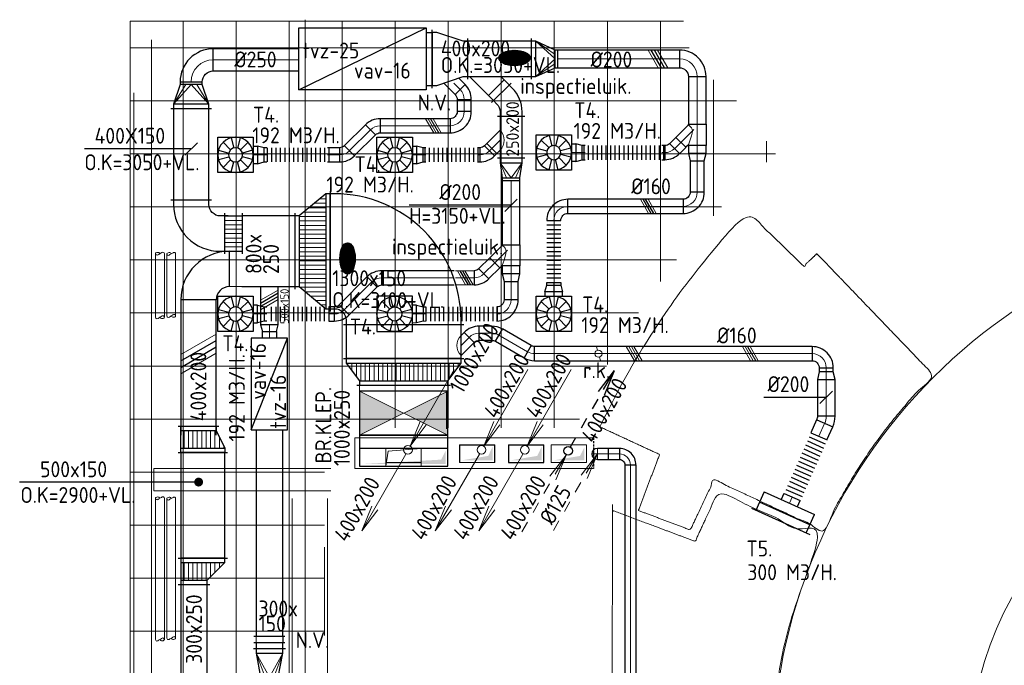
# Model space of a CAD drawing. Header units: millimetres. Extents: x -72915 to 21022, y 6278 to 52916.
# Tile 15 of 60: x -60160 to -49019, y 33573 to 40877. Entities that reach past the tile are written whole.
import ezdxf
from ezdxf.enums import TextEntityAlignment as Align

# ---------------------------------------------------------------- set-up
doc = ezdxf.new("R2010")
doc.units = ezdxf.units.MM
doc.header["$LTSCALE"] = 50
doc.linetypes.add('DASHED', pattern=[0.75, 0.5, -0.25])
for name, color, linetype in [('4plfd', 254, 'Continuous'), ('SPARINGEN-W', 7, 'Continuous'), ('WL570---_RETOUR', 100, 'Continuous'), ('WL570---_TOEVOER', 200, 'Continuous'), ('WM570---', 2, 'Continuous'), ('WM570---_TOEVOER', 2, 'Continuous')]:
    doc.layers.add(name, color=color, linetype=linetype)
for name, color, linetype, lineweight in [('WL570---_BESTAAND-HARTLIJN', 161, 'Continuous', 0), ('WL570---_BESTAAND-MAATVOERING', 161, 'Continuous', 0), ('WL570---_BESTAAND-RETOUR', 140, 'Continuous', 0), ('WL570---_BESTAAND-TOEVOER', 180, 'Continuous', 0)]:
    doc.layers.add(name, color=color, linetype=linetype, lineweight=lineweight)
doc.styles.add('ISO', font='ISO', dxfattribs={"height": 162})
doc.styles.add('LZ-MAATVOEREN', font='simplex')
doc.styles.add('MAATVOERING', font='ISO')
pattern_1 = [(0, (0, -650), (0, 50), [])]
pattern_2 = [(0, (0, -250), (0, 50), [])]

# ---------------------------------------------------------------- blocks, each defined once
blk = doc.blocks.new('008')
at = {"layer": 'WL570---_BESTAAND-MAATVOERING'}
for p in [(-5.25, -9.09), (-2.08, -2.82), (-1.4, -3.22)]:
    blk.add_line(p, (-0.25, -0.43), dxfattribs=at)
blk.add_circle((0, 0), 0.5, dxfattribs=at)
blk = doc.blocks.new('010')
at = {"layer": 'WM570---'}
for p, q in [((3.42, 6.7), (5.25, 9.09)), ((4, 6.93), (5.25, 9.09)), ((4.1, 6.31), (5.25, 9.09)), ((2.75, 4.76), (3.38, 5.85)), ((1.5, 2.6), (2.13, 3.68)), ((0.25, 0.43), (0.88, 1.52))]:
    blk.add_line(p, q, dxfattribs=at)
blk.add_circle((0, 0), 0.5, dxfattribs=at)
blk = doc.blocks.new('KARH')
for p, q in [((1, 0.5), (0, 0.5)), ((0, -0.5), (1, -0.5))]:
    blk.add_line(p, q)
at = {"invisible_edges": 15}
blk.add_3dface([(0, 0.5), (0, -0.5), (1, -0.5), (1, 0.5)], dxfattribs=at)
blk = doc.blocks.new('VBK100025000050000')
blk.add_lwpolyline([(0, -500), (500, -500), (500, 500), (0, 500)], close=True)
at = {"layer": 'WL570---_BESTAAND-RETOUR'}
for p, q in [((0, -500), (500, 500)), ((0, 500), (500, -500))]:
    blk.add_line(p, q, dxfattribs=at)
for points in [[(0, 500), (500, 500), (250, 0)], [(0, -500), (500, -500), (250, 0)]]:
    blk.add_solid(points, dxfattribs=at)
blk = doc.blocks.new('VBO10002000005090-1')
blk.add_line((-500, 150), (500, 150))
blk.add_lwpolyline([(-500, 0), (500, 0), (500, 350), (-500, 350)], close=True)
at = {"layer": 'WL570---_BESTAAND-TOEVOER'}
for points in [[(-475, 175), (-425, 275), (-475, 325)], [(-425, 275), (475, 325), (-475, 325)]]:
    blk.add_solid(points, dxfattribs=at)
blk = doc.blocks.new('KARO')
for p, q in [((1, 0.5), (0, 0.5)), ((0, -0.5), (1, -0.5))]:
    blk.add_line(p, q)
at = {"invisible_edges": 15}
blk.add_3dface([(0, 0.5), (0, -0.5), (1, -0.5), (1, 0.5)], dxfattribs=at)
at = {"layer": 'WL570---_BESTAAND-HARTLIJN'}
blk.add_line((0, 0), (1, 0), dxfattribs=at)
blk = doc.blocks.new('OSV2001600740G')
blk.add_lwpolyline([(0, -100), (75, -80), (75, 80), (0, 100)], close=True)
at = {"layer": 'WL570---_BESTAAND-HARTLIJN'}
blk.add_line((0, 0), (75, 0), dxfattribs=at)
blk = doc.blocks.new('ORN_T_WE400-400')
for p, q in [((-0.354, 0.354), (-0.141, 0.141)), ((-0.129, 0.483), (-0.052, 0.193)), ((0.129, 0.483), (0.052, 0.193)), ((0.354, 0.354), (0.141, 0.141)), ((-0.483, 0.129), (-0.193, 0.052)), ((0.483, 0.129), (0.193, 0.052)), ((-0.483, -0.129), (-0.193, -0.052)), ((-0.354, -0.354), (-0.141, -0.141)), ((-0.129, -0.483), (-0.052, -0.193)), ((0.129, -0.483), (0.052, -0.193)), ((0.354, -0.354), (0.141, -0.141)), ((0.483, -0.129), (0.193, -0.052))]:
    blk.add_line(p, q)
blk.add_lwpolyline([(-0.5, -0.5), (0.5, -0.5), (0.5, 0.5), (-0.5, 0.5)], close=True)
for radius in [0.5, 0.2]:
    blk.add_circle((0, 0), radius)
at = {"style": 'LZ-MAATVOEREN', "flags": 9}
for tag, p in [('ROS_TYPE', (0.633, 0.683)), ('ROS_M3H', (0.633, 0.483)), ('ROS_ZIJDE', (0.633, 0.283)), ('ROS_STAT', (0.633, 0.083))]:
    blk.add_attdef(tag, p, '', height=0.125, dxfattribs=at)
blk = doc.blocks.new('FLLINE160')
blk.add_line((0, -80), (0, 80))
blk = doc.blocks.new('OEX1600078300')
at = {"rotation": 180}
for p in [(50, 0), (100, 0), (150, 0), (200, 0), (250, 0), (300, 0), (350, 0), (400, 0), (450, 0), (500, 0), (550, 0), (600, 0), (650, 0), (700, 0), (750, 0)]:
    blk.add_blockref('FLLINE160', p, dxfattribs=at)
blk = doc.blocks.new('MVLINE')
blk.add_line((35.4, -35.4), (-35.4, 35.4))
blk = doc.blocks.new('ORN_T_K625-125-100')
for points in [[(-362, 100), (362, 100)], [(-312, 100), (-312, 0), (312, 0), (312, 100)]]:
    blk.add_lwpolyline(points)
at = {"style": 'LZ-MAATVOEREN', "flags": 9}
for tag, p in [('ROS_TYPE', (426, 218)), ('ROS_M3H', (426, 198)), ('ROS_ZIJDE', (426, 178)), ('ROS_STAT', (426, 158))]:
    blk.add_attdef(tag, p, '', height=12.5, dxfattribs=at)
blk = doc.blocks.new('VPB40020040025000901-1')
for p, q in [((350, -200), (350, 200)), ((350, 200), (350, 200)), ((200, -350), (-200, -350)), ((-200, -350), (-200, -350))]:
    blk.add_line(p, q)
for radius in [550, 150]:
    blk.add_arc((350, -350), radius, 90, 180)
blk = doc.blocks.new('OBO25000090H')
blk.add_lwpolyline([(125, -250, 0.414214), (-250, 125), (-250, -125, -0.414214), (-125, -250)], format="xyb", close=True)
at = {"invisible_edges": 15}
for points in [[(-228, -127), (-185, 119), (-250, 125), (-250, -125)], [(-207, -133), (-122, 102), (-185, 119), (-228, -127)], [(-188, -142), (-62, 75), (-122, 102), (-207, -133)], [(-170, -154), (-9, 37), (-62, 75), (-188, -142)], [(-154, -170), (37, -9), (-9, 37), (-170, -154)], [(-142, -188), (75, -62), (37, -9), (-154, -170)], [(-133, -207), (102, -122), (75, -62), (-142, -188)], [(-127, -228), (119, -185), (102, -122), (-133, -207)], [(-125, -250), (125, -250), (119, -185), (-127, -228)]]:
    blk.add_3dface(points, dxfattribs=at)
at = {"layer": 'WL570---_BESTAAND-HARTLIJN'}
blk.add_arc((-250, -250), 250, 0, 90, dxfattribs=at)
blk = doc.blocks.new('VTR1300150100025015-0')
at = {"layer": 'WL570---_BESTAAND-TOEVOER'}
h = blk.add_hatch(dxfattribs=at)
h.set_pattern_fill('_U', color=256, scale=50, style=0, pattern_type=0)
h.set_pattern_definition(pattern_1)
h.paths.add_polyline_path([(50, -650), (250, -500), (250, 500), (50, 650)])
for p, q in [((0, -680), (0, 680)), ((50, -650), (50, 650)), ((250, -500), (250, 500)), ((300, -530), (300, 530))]:
    blk.add_line(p, q)
blk.add_lwpolyline([(0, -650), (50, -650), (250, -500), (300, -500), (300, 500), (250, 500), (50, 650), (0, 650)], close=True)
blk = doc.blocks.new('VBO1300150130015050-0')
for p, q in [((-830, 680), (-830, -680)), ((-680, -830), (680, -830))]:
    blk.add_line(p, q)
blk.add_lwpolyline([(-650, -830), (650, -830), (650, -780, 0.414214), (-780, 650), (-830, 650), (-830, -650), (-780, -650, -0.414214), (-650, -780)], format="xyb", close=True)
blk = doc.blocks.new('VTR1300150800250250-0')
at = {"layer": 'WL570---_BESTAAND-TOEVOER'}
h = blk.add_hatch(dxfattribs=at)
h.set_pattern_fill('_U', color=256, scale=50, style=0, pattern_type=0)
h.set_pattern_definition(pattern_1)
h.paths.add_polyline_path([(50, -650), (350, -400), (350, 400), (50, 650)])
for p, q in [((0, -680), (0, 680)), ((50, -650), (50, 650)), ((350, -400), (350, 400)), ((400, -430), (400, 430))]:
    blk.add_line(p, q)
blk.add_lwpolyline([(0, -650), (50, -650), (350, -400), (400, -400), (400, 400), (350, 400), (50, 650), (0, 650)], close=True)
blk = doc.blocks.new('OBO16000045H')
blk.add_lwpolyline([(80, -66, 0.198912), (10, 103), (-103, -10, -0.198912), (-80, -66)], format="xyb", close=True)
at = {"invisible_edges": 15}
for points in [[(-99, -15), (24, 88), (10, 103), (-103, -10)], [(-94, -20), (37, 71), (24, 88), (-99, -15)], [(-91, -26), (48, 54), (37, 71), (-94, -20)], [(-87, -32), (58, 35), (48, 54), (-91, -26)], [(-85, -39), (66, 16), (58, 35), (-87, -32)], [(-83, -46), (72, -4), (66, 16), (-85, -39)], [(-81, -52), (76, -25), (72, -4), (-83, -46)], [(-80, -59), (79, -45), (76, -25), (-81, -52)], [(-80, -66), (80, -66), (79, -45), (-80, -59)]]:
    blk.add_3dface(points, dxfattribs=at)
at = {"layer": 'WL570---_BESTAAND-HARTLIJN'}
blk.add_arc((-160, -66), 160, 0, 45, dxfattribs=at)
blk = doc.blocks.new('OBO16000090H')
blk.add_lwpolyline([(80, -160, 0.414214), (-160, 80), (-160, -80, -0.414214), (-80, -160)], format="xyb", close=True)
at = {"invisible_edges": 15}
for points in [[(-146, -81), (-118, 76), (-160, 80), (-160, -80)], [(-133, -85), (-78, 66), (-118, 76), (-146, -81)], [(-120, -91), (-40, 48), (-78, 66), (-133, -85)], [(-109, -99), (-6, 24), (-40, 48), (-120, -91)], [(-99, -109), (24, -6), (-6, 24), (-109, -99)], [(-91, -120), (48, -40), (24, -6), (-99, -109)], [(-85, -133), (66, -78), (48, -40), (-91, -120)], [(-81, -146), (76, -118), (66, -78), (-85, -133)], [(-80, -160), (80, -160), (76, -118), (-81, -146)]]:
    blk.add_3dface(points, dxfattribs=at)
at = {"layer": 'WL570---_BESTAAND-HARTLIJN'}
blk.add_arc((-160, -160), 160, 0, 90, dxfattribs=at)
blk = doc.blocks.new('FLLINE200')
blk.add_line((0, -100), (0, 100))
blk = doc.blocks.new('OEX2000083300')
at = {"rotation": 247.2288615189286}
for p in [(271, 645), (290, 692), (310, 738), (232, 553), (252, 599), (174, 415), (194, 461), (213, 507), (135, 323), (155, 369), (77, 184), (97, 231), (116, 277), (39, 92), (58, 138), (19, 46)]:
    blk.add_blockref('FLLINE200', p, dxfattribs=at)
blk = doc.blocks.new('OSV2001600850K')
blk.add_lwpolyline([(-85, -100), (0, -80), (0, 80), (-85, 100)], close=True)
at = {"layer": 'WL570---_BESTAAND-HARTLIJN'}
blk.add_line((-85, 0), (0, 0), dxfattribs=at)
blk = doc.blocks.new('OBO20000024H')
blk.add_lwpolyline([(100, -42, 0.105104), (74, 80), (-109, -2, -0.105104), (-100, -42)], format="xyb", close=True)
at = {"invisible_edges": 15}
for points in [[(-107, -6), (79, 67), (74, 80), (-109, -2)], [(-105, -10), (84, 54), (79, 67), (-107, -6)], [(-104, -15), (88, 40), (84, 54), (-105, -10)], [(-103, -19), (92, 27), (88, 40), (-104, -15)], [(-102, -24), (95, 13), (92, 27), (-103, -19)], [(-101, -28), (97, -1), (95, 13), (-102, -24)], [(-100, -33), (99, -14), (97, -1), (-101, -28)], [(-100, -38), (100, -28), (99, -14), (-100, -33)], [(-100, -42), (100, -42), (100, -28), (-100, -38)]]:
    blk.add_3dface(points, dxfattribs=at)
at = {"layer": 'WL570---_BESTAAND-HARTLIJN'}
blk.add_arc((-200, -42), 200, 0, 24, dxfattribs=at)
blk = doc.blocks.new('OZA2500160045L')
blk.add_lwpolyline([(-113, 0), (-148, 35), (-35, 148), (113, 0)])
at = {"layer": 'WL570---_BESTAAND-HARTLIJN'}
blk.add_line((0, 0), (-92, 92), dxfattribs=at)
at = {"layer": 'WL570---_BESTAAND-TOEVOER'}
blk.add_arc((0, 113), 160, 225, 315, dxfattribs=at)
blk = doc.blocks.new('OBO16000030H')
blk.add_lwpolyline([(80, -43, 0.131652), (48, 77), (-91, -3, -0.131652), (-80, -43)], format="xyb", close=True)
at = {"invisible_edges": 15}
for points in [[(-89, -7), (54, 65), (48, 77), (-91, -3)], [(-87, -11), (60, 52), (54, 65), (-89, -7)], [(-85, -16), (66, 39), (60, 52), (-87, -11)], [(-83, -20), (70, 26), (66, 39), (-85, -16)], [(-82, -24), (74, 12), (70, 26), (-83, -20)], [(-81, -29), (76, -1), (74, 12), (-82, -24)], [(-81, -34), (78, -15), (76, -1), (-81, -29)], [(-80, -38), (80, -29), (78, -15), (-81, -34)], [(-80, -43), (80, -43), (80, -29), (-80, -38)]]:
    blk.add_3dface(points, dxfattribs=at)
at = {"layer": 'WL570---_BESTAAND-HARTLIJN'}
blk.add_arc((-160, -43), 160, 0, 30, dxfattribs=at)
blk = doc.blocks.new('ORK16000000')
at = {"layer": 'WL570---_BESTAAND-TOEVOER'}
for p, q in [((39, 10), (77, 21)), ((-39, -10), (-77, -21))]:
    blk.add_line(p, q, dxfattribs=at)
blk.add_circle((0, 0), 40, dxfattribs=at)
blk = doc.blocks.new('OEX1600098200')
for p in [(-950, 0), (-900, 0), (-850, 0), (-800, 0), (-750, 0), (-700, 0), (-650, 0), (-600, 0), (-550, 0), (-500, 0), (-450, 0), (-400, 0), (-350, 0), (-300, 0), (-250, 0), (-200, 0), (-150, 0), (-100, 0), (-50, 0)]:
    blk.add_blockref('FLLINE160', p)
blk = doc.blocks.new('VRO4002000020030000-0')
for p, q in [((0, 230), (0, -230)), ((50, -200), (50, 200)), ((270, -100), (270, 100))]:
    blk.add_line(p, q)
blk.add_lwpolyline([(0, 200), (0, -200), (50, -200), (270, -100), (300, -100), (300, 100), (270, 100), (50, 200)], close=True)
at = {"layer": 'WL570---_BESTAAND-TOEVOER'}
for p, q in [((50, 200), (270, 50)), ((50, -200), (270, -50))]:
    blk.add_line(p, q, dxfattribs=at)
blk.add_lwpolyline([(50, -200), (270, 0), (50, 200)], dxfattribs=at)
blk = doc.blocks.new('OTS200200160045LL')
blk.add_lwpolyline([(240, -100), (0, -100), (0, 100), (7, 100), (-21, 128), (92, 241), (233, 100), (240, 100)], close=True)
at = {"layer": 'WL570---_BESTAAND-HARTLIJN'}
for p, q in [((35, 185), (180, 40)), ((240, 0), (0, 0))]:
    blk.add_line(p, q, dxfattribs=at)
at = {"layer": 'WL570---_BESTAAND-TOEVOER'}
blk.add_lwpolyline([(233, 100), (215, 80), (200, 66), (184, 58), (165, 55), (141, 58), (108, 66), (64, 80), (7, 100)], dxfattribs=at)
blk = doc.blocks.new('OBO20000090H')
blk.add_lwpolyline([(100, -200, 0.414214), (-200, 100), (-200, -100, -0.414214), (-100, -200)], format="xyb", close=True)
at = {"invisible_edges": 15}
for points in [[(-183, -102), (-148, 95), (-200, 100), (-200, -100)], [(-166, -106), (-97, 82), (-148, 95), (-183, -102)], [(-150, -113), (-50, 60), (-97, 82), (-166, -106)], [(-136, -123), (-7, 30), (-50, 60), (-150, -113)], [(-123, -136), (30, -7), (-7, 30), (-136, -123)], [(-113, -150), (60, -50), (30, -7), (-123, -136)], [(-106, -166), (82, -97), (60, -50), (-113, -150)], [(-102, -183), (95, -148), (82, -97), (-106, -166)], [(-100, -200), (100, -200), (95, -148), (-102, -183)]]:
    blk.add_3dface(points, dxfattribs=at)
at = {"layer": 'WL570---_BESTAAND-HARTLIJN'}
blk.add_arc((-200, -200), 200, 0, 90, dxfattribs=at)
blk = doc.blocks.new('OSV2001600850G')
blk.add_lwpolyline([(0, -100), (85, -80), (85, 80), (0, 100)], close=True)
at = {"layer": 'WL570---_BESTAAND-HARTLIJN'}
blk.add_line((0, 0), (85, 0), dxfattribs=at)
blk = doc.blocks.new('OEX1600029300')
at = {"rotation": 180}
for p in [(50, 0), (100, 0), (150, 0), (200, 0), (250, 0)]:
    blk.add_blockref('FLLINE160', p, dxfattribs=at)
blk = doc.blocks.new('OEX1600063300')
at = {"rotation": 180}
for p in [(50, 0), (100, 0), (150, 0), (200, 0), (250, 0), (300, 0), (350, 0), (400, 0), (450, 0), (500, 0), (550, 0), (600, 0)]:
    blk.add_blockref('FLLINE160', p, dxfattribs=at)
blk = doc.blocks.new('OEX1600065800')
at = {"rotation": 180}
for p in [(50, 0), (100, 0), (150, 0), (200, 0), (250, 0), (300, 0), (350, 0), (400, 0), (450, 0), (500, 0), (550, 0), (600, 0), (650, 0)]:
    blk.add_blockref('FLLINE160', p, dxfattribs=at)
blk = doc.blocks.new('VRO2502000020025000-0')
for p, q in [((0, 155), (0, -155)), ((50, -125), (50, 125)), ((220, -100), (220, 100))]:
    blk.add_line(p, q)
blk.add_lwpolyline([(0, 125), (0, -125), (50, -125), (220, -100), (250, -100), (250, 100), (220, 100), (50, 125)], close=True)
at = {"layer": 'WL570---_BESTAAND-TOEVOER'}
for p, q in [((50, 125), (220, 50)), ((50, -125), (220, -50))]:
    blk.add_line(p, q, dxfattribs=at)
blk.add_lwpolyline([(50, -125), (220, 0), (50, 125)], dxfattribs=at)
blk = doc.blocks.new('VBO2502002502005050-1')
for p, q in [((0, 220), (-220, 0)), ((-155, -156), (155, -156))]:
    blk.add_line(p, q)
blk.add_lwpolyline([(-125, -156), (125, -156), (125, -106, 0.198912), (14, 163), (-22, 198), (-198, 22), (-163, -14, -0.198912), (-125, -106)], format="xyb", close=True)
blk = doc.blocks.new('VTR5001504002000300-0')
at = {"layer": 'WL570---_BESTAAND-TOEVOER'}
h = blk.add_hatch(dxfattribs=at)
h.set_pattern_fill('_U', color=256, scale=50, style=0, pattern_type=0)
h.set_pattern_definition(pattern_2)
h.paths.add_polyline_path([(50, -250), (250, -250), (250, 150), (50, 250)])
for p, q in [((0, -280), (0, 280)), ((50, -250), (50, 250)), ((250, -250), (250, 150)), ((300, -280), (300, 180))]:
    blk.add_line(p, q)
blk.add_lwpolyline([(0, -250), (50, -250), (250, -250), (300, -250), (300, 150), (250, 150), (50, 250), (0, 250)], close=True)
blk = doc.blocks.new('OEX1600070000')
at = {"rotation": 180}
for p in [(50, 0), (100, 0), (150, 0), (200, 0), (250, 0), (300, 0), (350, 0), (400, 0), (450, 0), (500, 0), (550, 0), (600, 0), (650, 0), (700, 0)]:
    blk.add_blockref('FLLINE160', p, dxfattribs=at)
blk = doc.blocks.new('VTR6002004002001004-0')
for p, q in [((0, -330), (0, 330)), ((400, -230), (400, 230))]:
    blk.add_line(p, q)
blk.add_lwpolyline([(0, -300), (50, -300), (350, -200), (400, -200), (400, 200), (350, 200), (50, 300), (0, 300)], close=True)
blk = doc.blocks.new('VRO3001500020035000-0')
for p, q in [((0, 180), (0, -180)), ((50, -150), (50, 150)), ((320, -100), (320, 100))]:
    blk.add_line(p, q)
blk.add_lwpolyline([(0, 150), (0, -150), (50, -150), (320, -100), (350, -100), (350, 100), (320, 100), (50, 150)], close=True)
at = {"layer": 'WL570---_BESTAAND-TOEVOER'}
for p, q in [((50, 150), (320, 50)), ((50, -150), (320, -50))]:
    blk.add_line(p, q, dxfattribs=at)
blk.add_lwpolyline([(50, -150), (320, 0), (50, 150)], dxfattribs=at)
blk = doc.blocks.new('UISO')
at = {"color": 0}
for p, q in [((0, 0.18), (1, 0.757)), ((0, 0), (1, 0.577))]:
    blk.add_line(p, q, dxfattribs=at)
at = {"layer": 'WL570---_BESTAAND-TOEVOER', "color": 0}
for p, q in [((0, 0.36), (1, 0.937)), ((0, -0.18), (1, 0.397))]:
    blk.add_line(p, q, dxfattribs=at)
blk = doc.blocks.new('VBO4001504001505050-0')
for p, q in [((-380, 230), (-380, -230)), ((-230, -380), (230, -380))]:
    blk.add_line(p, q)
blk.add_lwpolyline([(-200, -380), (200, -380), (200, -330, 0.414214), (-330, 200), (-380, 200), (-380, -200), (-330, -200, -0.414214), (-200, -330)], format="xyb", close=True)
blk = doc.blocks.new('VV340025040015002000GO')
for p, q in [((0, -230), (0, 230)), ((200, -230), (200, 230)), ((0, 200), (200, 200)), ((0, -200), (200, -200))]:
    blk.add_line(p, q)
at = {"layer": 'WL570---_BESTAAND-TOEVOER'}
for p, q in [((0, -200), (0, 200)), ((0, 150), (200, 150)), ((200, -200), (200, 200)), ((0, 100), (200, 100)), ((0, 50), (200, 50)), ((0, 0), (200, 0)), ((0, -50), (200, -50)), ((0, -100), (200, -100)), ((0, -150), (200, -150))]:
    blk.add_line(p, q, dxfattribs=at)
blk = doc.blocks.new('VRO4001500025030000-0')
for p, q in [((0, 230), (0, -230)), ((50, -200), (50, 200)), ((270, -125), (270, 125))]:
    blk.add_line(p, q)
blk.add_lwpolyline([(0, 200), (0, -200), (50, -200), (270, -125), (300, -125), (300, 125), (270, 125), (50, 200)], close=True)
at = {"layer": 'WL570---_BESTAAND-TOEVOER'}
for p, q in [((50, 200), (270, 62.5)), ((50, -200), (270, -62.5))]:
    blk.add_line(p, q, dxfattribs=at)
blk.add_lwpolyline([(50, -200), (270, 0), (50, 200)], dxfattribs=at)
blk = doc.blocks.new('VTR5001503002500300-0')
at = {"layer": 'WL570---_BESTAAND-TOEVOER'}
h = blk.add_hatch(dxfattribs=at)
h.set_pattern_fill('_U', color=256, scale=50, style=0, pattern_type=0)
h.set_pattern_definition(pattern_2)
h.paths.add_polyline_path([(50, -250), (250, -250), (250, 50), (50, 250)])
for p, q in [((0, -280), (0, 280)), ((50, -250), (50, 250)), ((250, -250), (250, 50)), ((300, -280), (300, 80))]:
    blk.add_line(p, q)
blk.add_lwpolyline([(0, -250), (50, -250), (250, -250), (300, -250), (300, 50), (250, 50), (50, 250), (0, 250)], close=True)
blk = doc.blocks.new('OBO12500090ZH')
blk.add_lwpolyline([(-62.5, -125), (62.5, -125), (62.5, 0, 1), (-62.5, 0)], format="xyb", close=True)
at = {"layer": 'WL570---_BESTAAND-HARTLIJN'}
for points in [[(-62.5, 0), (62.5, 0)], [(0, -125), (0, 62.5)]]:
    blk.add_lwpolyline(points, dxfattribs=at)
blk = doc.blocks.new('OBO12500090H')
blk.add_lwpolyline([(62, -125, 0.414214), (-125, 62), (-125, -63, -0.414214), (-63, -125)], format="xyb", close=True)
at = {"invisible_edges": 15}
for points in [[(-114, -63), (-92, 60), (-125, 62), (-125, -63)], [(-104, -66), (-61, 51), (-92, 60), (-114, -63)], [(-94, -71), (-31, 37), (-61, 51), (-104, -66)], [(-85, -77), (-4, 19), (-31, 37), (-94, -71)], [(-77, -85), (19, -4), (-4, 19), (-85, -77)], [(-71, -94), (37, -31), (19, -4), (-77, -85)], [(-66, -104), (51, -61), (37, -31), (-71, -94)], [(-63, -114), (60, -92), (51, -61), (-66, -104)], [(-63, -125), (62, -125), (60, -92), (-63, -114)]]:
    blk.add_3dface(points, dxfattribs=at)
at = {"layer": 'WL570---_BESTAAND-HARTLIJN'}
blk.add_arc((-125, -125), 125, 0, 90, dxfattribs=at)
blk = doc.blocks.new('Groep-79')
at = {"color": 8, "linetype": 'Continuous', "lineweight": 13}
blk.add_line((-59169, 39428), (-59169, 22628), dxfattribs=at)
blk = doc.blocks.new('Groep-81')
at = {"color": 8, "linetype": 'Continuous', "lineweight": 13}
for p, q in [((-54889.66, 39410), (-61150.8, 39410)), ((-61150.8, 39410), (-61150.8, 22610)), ((-60550.8, 39410), (-60550.8, 22610)), ((-59950.8, 39410), (-59950.8, 22610)), ((-59350.8, 39410), (-59350.8, 22610)), ((-58750.8, 39410), (-58750.8, 34810)), ((-58150.8, 39410), (-58150.8, 34810)), ((-58150.8, 39410), (-58150.8, 34810)), ((-57550.8, 39410), (-57550.8, 34810)), ((-56950.8, 39410), (-56950.8, 34810)), ((-56350.8, 39410), (-56350.8, 34810)), ((-55750.8, 39410), (-55750.8, 35528.34)), ((-55150.8, 39410), (-55150.8, 36466.7)), ((-61150.8, 39110), (-54823.26, 39110)), ((-54550.8, 38748.14), (-54550.8, 37208.02)), ((-61150.8, 38510), (-54288.64, 38510)), ((-53950.8, 38055.32), (-53950.8, 37817.02)), ((-61150.8, 37910), (-53848.82, 37910)), ((-54457.82, 37310), (-61150.8, 37310)), ((-61150.8, 36710), (-54967.6, 36710)), ((-61150.8, 36110), (-55397.78, 36110)), ((-61150.8, 35510), (-55761.02, 35510)), ((-61150.8, 34910), (-56066, 34910)), ((-61150.8, 34310), (-58950.6, 34310)), ((-61150.8, 33710), (-58950.6, 33710)), ((-58950.6, 32460), (-58950.6, 33460)), ((-61150.8, 33110), (-58950.6, 33110)), ((-61150.8, 32510), (-58950.6, 32510)), ((-61150.8, 31910), (-58950.6, 31910)), ((-61150.8, 31310), (-58950.6, 31310)), ((-58950.6, 31325), (-58950.6, 30325)), ((-61150.8, 30710), (-58950.6, 30710)), ((-61150.8, 30110), (-58950.6, 30110)), ((-61150.8, 29510), (-58950.6, 29510)), ((-58950.6, 28190), (-58950.6, 29190)), ((-61150.8, 28910), (-58950.6, 28910)), ((-61150.8, 28310), (-58950.6, 28310)), ((-61150.8, 27710), (-58950.6, 27710)), ((-58750.8, 27210), (-58750.8, 22610)), ((-58150.8, 22610), (-58150.8, 27210)), ((-57550.8, 22610), (-57550.8, 27210)), ((-56950.8, 22610), (-56950.8, 27210)), ((-56350.8, 22610), (-56350.8, 27210)), ((-61150.8, 27110), (-56066, 27110)), ((-61150.8, 26510), (-55761.02, 26510)), ((-55750.8, 22610), (-55750.8, 26491.66)), ((-61150.8, 25910), (-55397.78, 25910)), ((-55150.8, 22610), (-55150.8, 25553.3)), ((-61150.8, 25310), (-54967.6, 25310)), ((-54550.8, 23215.78), (-54550.8, 24811.98)), ((-54457.82, 24710), (-61150.8, 24710)), ((-53950.8, 23889.16), (-53950.8, 24202.98)), ((-61150.8, 24110), (-53848.82, 24110)), ((-61150.8, 23510), (-54288.64, 23510)), ((-61150.8, 22910), (-54823.26, 22910)), ((-54889.66, 22610), (-61150.8, 22610))]:
    blk.add_line(p, q, dxfattribs=at)
blk = doc.blocks.new('Block plafond 1e verd')
at = {"layer": '4plfd', "linetype": 'Continuous', "lineweight": 13}
for radius in [6225, 4000]:
    blk.add_circle((-25657, 11830), radius, dxfattribs=at)
at = {"layer": '4plfd', "linetype": 'Continuous', "lineweight": 5}
for points, knots in [([(-33830, 15673), (-33165, 17060), (-32155, 18101), (-31839, 17796), (-31523, 17491), (-31449, 17562), (-31375, 17632), (-30715, 16945), (-30055, 16258), (-30820, 15501), (-31295, 14498), (-31917, 14786), (-32539, 15075), (-32673, 14791), (-32807, 14506), (-33101, 14617), (-33395, 14727), (-33275, 15043), (-33154, 15360), (-33492, 15516), (-33830, 15673)], [0, 0, 0, 1, 1, 2, 2, 3, 3, 4, 4, 5, 5, 6, 6, 7, 7, 8, 8, 9, 9, 10, 10, 10]), ([(-33676, 14723), (-33214, 14550), (-32752, 14377), (-32621, 14660), (-32490, 14943), (-31915, 14676), (-31340, 14408), (-32451, 11835), (-31339, 9259), (-31916, 8991), (-32492, 8724), (-32624, 9006), (-32755, 9288), (-33223, 9113), (-33691, 8938), (-33690, 11833), (-33689, 14728), (-33683, 14725), (-33676, 14723)], [0, 0, 0, 1, 1, 2, 2, 3, 3, 4, 4, 5, 5, 6, 6, 7, 7, 8, 8, 9, 9, 9])]:
    blk.add_open_spline(points, degree=2, knots=knots, dxfattribs=at)
at = {"layer": '4plfd'}
for name in ['Groep-79', 'Groep-81']:
    blk.add_blockref(name, (22005, -19149), dxfattribs=at)

msp = doc.modelspace()

# ---------------------------------------------------------------- hatches: boundary and pattern name
at = {"layer": 'WL570---_TOEVOER'}
h = msp.add_hatch(dxfattribs=at)
h.set_pattern_fill('ANSI31', color=256, scale=3.5, style=0)
h.set_pattern_definition([(45, (-51904.295, 21347.963), (-7.857724, 7.857724), [])])
edge = h.paths.add_edge_path()
edge.add_ellipse((-54561, 40444), major_axis=(-178, 0), ratio=0.489711, start_angle=0, end_angle=360)
h = msp.add_hatch(dxfattribs=at)
h.set_pattern_fill('ANSI31', color=256, scale=3.5, angle=-90, style=0)
h.set_pattern_definition([(315, (-75545.959, 35519.787), (7.857724, 7.857724), [])])
edge = h.paths.add_edge_path()
edge.add_ellipse((-56450, 38176), major_axis=(0, 178), ratio=0.489711, start_angle=0, end_angle=360)

# ---------------------------------------------------------------- linework, layer by layer
at = {"layer": 'SPARINGEN-W', "linetype": 'DASHED'}
msp.add_line((-53667, 36148), (-53667, 35798), dxfattribs=at)
at = {"layer": 'WL570---_BESTAAND-RETOUR'}
for p, q in [((-55491, 40758), (-55491, 40108)), ((-58667, 40649), (-58667, 24249)), ((-58867, 40049), (-58867, 24728)), ((-58623, 38230), (-58623, 37510)), ((-58523, 38230), (-58523, 37510)), ((-58495, 38227), (-58495, 37526)), ((-58395, 38227), (-58395, 37526)), ((-55717, 37548), (-55669, 37548)), ((-55669, 37548), (-55594, 37548)), ((-55594, 37548), (-55563, 37548)), ((-55717, 37448), (-55669, 37448)), ((-55563, 37468), (-55594, 37468)), ((-55331, 36248), (-55331, 36676)), ((-56367, 36148), (-56367, 35798)), ((-56367, 36148), (-53667, 36148)), ((-56016, 36025), (-55616, 36025)), ((-56016, 35825), (-56016, 36025)), ((-56016, 35825), (-55990, 35996)), ((-55990, 35996), (-55616, 36025)), ((-55616, 36025), (-55616, 35825)), ((-54145, 36067), (-54145, 35867)), ((-54145, 36067), (-53745, 36067)), ((-53745, 35867), (-53745, 36067)), ((-55789, 35961), (-56289, 35095)), ((-54957, 35961), (-55457, 35095)), ((-54466, 35961), (-54966, 35095)), ((-54160, 35712), (-53976, 35951)), ((-54101, 35734), (-53976, 35951)), ((-54092, 35673), (-53976, 35951)), ((-53807, 35726), (-53624, 35965)), ((-53749, 35748), (-53624, 35965)), ((-53739, 35687), (-53624, 35965)), ((-56639, 35798), (-58642, 35798)), ((-58642, 35548), (-58642, 35798)), ((-56367, 35798), (-53667, 35798)), ((-55616, 35867), (-56016, 35867)), ((-55184, 35867), (-54784, 35867)), ((-54145, 35867), (-53745, 35867)), ((-56639, 35548), (-58642, 35548)), ((-54228, 35518), (-54166, 35626)), ((-53874, 35532), (-53811, 35640)), ((-58623, 35463), (-58623, 33865)), ((-58523, 35463), (-58523, 33865)), ((-58495, 35460), (-58495, 33881)), ((-58395, 35460), (-58395, 33881)), ((-57077, 29378), (-57077, 35461)), ((-56677, 29378), (-56677, 35461)), ((-56174, 35374), (-56289, 35095)), ((-56106, 35334), (-56289, 35095)), ((-55342, 35374), (-55457, 35095)), ((-55274, 35334), (-55457, 35095)), ((-54851, 35374), (-54966, 35095)), ((-54783, 35334), (-54966, 35095)), ((-54351, 35301), (-54289, 35410)), ((-53997, 35315), (-53934, 35424)), ((-54120, 35099), (-54058, 35207)), ((-54478, 35085), (-54416, 35193)), ((-57484, 33903), (-57484, 33833))]:
    msp.add_line(p, q, dxfattribs=at)
for points in [[(-58523, 38230, 0.263278), (-58531, 38245, 0.273688), (-58548, 38245, 0.002128), (-58557, 38240, 0.001216), (-58573, 38230, 0.002865), (-58587, 38222, -0.004024), (-58598, 38215, -0.272805), (-58614, 38215, -0.266496), (-58623, 38230, -0.266496), (-58618, 38239, -0.126852), (-58598, 38245, -0.14347), (-58584, 38242, -0.133033), (-58573, 38230)], [(-58395, 38227, 0.263278), (-58403, 38242, 0.273688), (-58419, 38242, 0.002128), (-58429, 38237, 0.001216), (-58445, 38227, 0.002865), (-58459, 38219, -0.004024), (-58469, 38213, -0.272805), (-58486, 38212, -0.266496), (-58495, 38227, -0.266496), (-58489, 38237, -0.126852), (-58469, 38242, -0.14347), (-58455, 38239, -0.133033), (-58445, 38227)], [(-58495, 37526, 0.263278), (-58486, 37511, 0.273688), (-58470, 37511, 0.002128), (-58461, 37516, 0.001216), (-58445, 37526, 0.002865), (-58430, 37534, -0.004024), (-58420, 37541, -0.272805), (-58403, 37541, -0.266496), (-58395, 37526, -0.266496), (-58400, 37516, -0.126852), (-58420, 37511, -0.14347), (-58434, 37514, -0.133033), (-58445, 37526)], [(-58623, 37510, 0.263278), (-58615, 37495, 0.273688), (-58598, 37495, 0.002128), (-58589, 37501, 0.001216), (-58573, 37510, 0.002865), (-58559, 37519, -0.004024), (-58549, 37525, -0.272805), (-58532, 37525, -0.266496), (-58523, 37510, -0.266496), (-58528, 37501, -0.126852), (-58549, 37495, -0.14347), (-58562, 37499, -0.133033), (-58573, 37510)], [(-58523, 35463, 0.263278), (-58531, 35478, 0.273688), (-58548, 35478, 0.002128), (-58557, 35472, 0.001216), (-58573, 35463, 0.002865), (-58587, 35454, -0.004024), (-58598, 35448, -0.272805), (-58614, 35448, -0.266496), (-58623, 35463, -0.266496), (-58618, 35472, -0.126852), (-58598, 35478, -0.14347), (-58584, 35474, -0.133033), (-58573, 35463)], [(-58395, 35460, 0.263278), (-58403, 35475, 0.273688), (-58419, 35475, 0.002128), (-58429, 35469, 0.001216), (-58445, 35460, 0.002865), (-58459, 35451, -0.004024), (-58469, 35445, -0.272805), (-58486, 35445, -0.266496), (-58495, 35460, -0.266496), (-58489, 35469, -0.126852), (-58469, 35475, -0.14347), (-58455, 35471, -0.133033), (-58445, 35460)], [(-58623, 33865, 0.263278), (-58615, 33850, 0.273688), (-58598, 33850, 0.002128), (-58589, 33856, 0.001216), (-58573, 33865, 0.002865), (-58559, 33874, -0.004024), (-58549, 33880, -0.272805), (-58532, 33880, -0.266496), (-58523, 33865, -0.266496), (-58528, 33856, -0.126852), (-58549, 33850, -0.14347), (-58562, 33854, -0.133033), (-58573, 33865)], [(-58495, 33881, 0.263278), (-58486, 33866, 0.273688), (-58470, 33866, 0.002128), (-58461, 33871, 0.001216), (-58445, 33881, 0.002865), (-58430, 33889, -0.004024), (-58420, 33896, -0.272805), (-58403, 33896, -0.266496), (-58395, 33881, -0.266496), (-58400, 33872, -0.126852), (-58420, 33866, -0.14347), (-58434, 33870, -0.133033), (-58445, 33881)]]:
    msp.add_lwpolyline(points, format="xyb", dxfattribs=at)
for points in [[(-53770, 36040), (-53820, 35942), (-53770, 35892)], [(-53820, 35942), (-54120, 35892), (-53770, 35892)]]:
    msp.add_solid(points, dxfattribs=at)
at = {"layer": 'WL570---_TOEVOER'}
for p, q in [((-57001, 40083), (-57001, 40783)), ((-57001, 40083), (-55561, 40783)), ((-57001, 40783), (-55561, 40783)), ((-55561, 40783), (-55561, 40083)), ((-55561, 40758), (-55561, 40108)), ((-55561, 40733), (-55491, 40733)), ((-55561, 40133), (-55491, 40133)), ((-55305, 40102), (-55362, 40159)), ((-55561, 40083), (-57001, 40083)), ((-56058, 37690), (-55974, 37605)), ((-55969, 37742), (-55938, 37626)), ((-55865, 37742), (-55896, 37626)), ((-55776, 37690), (-55860, 37605)), ((-56110, 37600), (-55994, 37569)), ((-55724, 37600), (-55840, 37569)), ((-55669, 37648), (-55717, 37648)), ((-55594, 37628), (-55563, 37628)), ((-56110, 37497), (-55994, 37528)), ((-56058, 37407), (-55974, 37492)), ((-55969, 37355), (-55938, 37471)), ((-55865, 37355), (-55896, 37471)), ((-55776, 37407), (-55860, 37492)), ((-55724, 37497), (-55840, 37528)), ((-57539, 37274), (-57539, 36239)), ((-57539, 36239), (-57129, 37274)), ((-57129, 37274), (-57539, 37274)), ((-57129, 36239), (-57129, 37274)), ((-55331, 36676), (-55868, 36676)), ((-57539, 36239), (-57129, 36239)), ((-55184, 36067), (-55184, 35867)), ((-55184, 36067), (-54784, 36067)), ((-54784, 35867), (-54784, 36067)), ((-54629, 36067), (-54629, 35867)), ((-54629, 36067), (-54229, 36067)), ((-54229, 35867), (-54229, 36067)), ((-54629, 35867), (-54229, 35867)), ((-51736, 35537), (-51166, 35281)), ((-57509, 33903), (-57159, 33903)), ((-57184, 33903), (-57184, 33833)), ((-57509, 33833), (-57159, 33833))]:
    msp.add_line(p, q, dxfattribs=at)
msp.add_lwpolyline([(-54715, 40233), (-54680, 40197), (-54857, 40021), (-55069, 40233)], dxfattribs=at)
for points in [[(-56117, 37348), (-55717, 37348), (-55717, 37748), (-56117, 37748)], [(-55669, 37648), (-55594, 37628), (-55594, 37468), (-55669, 37448)]]:
    msp.add_lwpolyline(points, close=True, dxfattribs=at)
for radius in [200, 80]:
    msp.add_circle((-55917, 37548), radius, dxfattribs=at)
for centre, major_axis in [((-54561, 40444), (-178, 0)), ((-56450, 38176), (0, 178))]:
    msp.add_ellipse(centre, major_axis=major_axis, ratio=0.489711, dxfattribs=at)
for points in [[(-54809, 36046), (-54859, 35942), (-54809, 35892)], [(-54254, 36046), (-54304, 35942), (-54254, 35892)], [(-54859, 35942), (-55159, 35892), (-54809, 35892)], [(-54304, 35942), (-54604, 35892), (-54254, 35892)]]:
    msp.add_solid(points, dxfattribs=at)
at = {"layer": 'WM570---_TOEVOER'}
msp.add_line((-58135, 35646), (-60160, 35646), dxfattribs=at)
for points in [[(-59425, 39419), (-58815, 39419), (-58223, 39419)], [(-54600, 38777), (-54741, 38777), (-55753, 38777)], [(-51034, 36604), (-51176, 36604), (-51742, 36604)]]:
    msp.add_lwpolyline(points, dxfattribs=at)
at = {"layer": 'WM570---_TOEVOER', "const_width": 50}
msp.add_lwpolyline([(-58160, 35646, 1), (-58110, 35646, 1)], format="xyb", close=True, dxfattribs=at)

# ---------------------------------------------------------------- block references
at = {"layer": 'WL570---_BESTAAND-RETOUR'}
for name, p, xscale, yscale, zscale in [('KARH', (-55492, 40433), 18.88998413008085, 600, 200), ('KARH', (-57787, 38057), 148.8075795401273, 400, 250), ('010', (-53954, 36000), 100, 100, 100)]:
    msp.add_blockref(name, p, dxfattribs=dict(at, xscale=xscale, yscale=yscale, zscale=zscale))
for name, p, xscale, yscale, zscale, rotation in [('UISO', (-55539, 39757), 160, 160, 160, 270), ('KARO', (-54117, 38608), 2.820995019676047, 160, 160, 270), ('KARO', (-55019, 37957), 208.9313361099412, 160, 160, 180), ('UISO', (-53147, 37019), 160, 160, 160, 90), ('008', (-55767, 36011), 100, 100, 100, 180), ('008', (-54935, 36011), 100, 100, 100, 180), ('008', (-54444, 36011), 100, 100, 100, 180), ('KARH', (-55816, 36743), 66.27594585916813, 1000, 250, 270)]:
    msp.add_blockref(name, p, dxfattribs=dict(at, xscale=xscale, yscale=yscale, zscale=zscale, rotation=rotation))
at = {"layer": 'WL570---_BESTAAND-RETOUR', "rotation": 270}
msp.add_blockref('ORK16000000', (-53611, 37099), dxfattribs=at)
at = {"layer": 'WL570---_BESTAAND-TOEVOER', "xscale": 160, "yscale": 160, "zscale": 160, "rotation": 90}
msp.add_blockref('UISO', (-51832, 37019), dxfattribs=at)
at = {"layer": 'WL570---_RETOUR', "rotation": 90}
msp.add_blockref('OBO12500090ZH', (-53624, 35965), dxfattribs=at)
at = {"layer": 'WL570---_RETOUR'}
for p, xscale, yscale, zscale, rotation in [((-53374, 35965), 124.9999999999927, 124.9999999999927, 124.9999999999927, 180), ((-53249, 35840), 7145.122811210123, 125, 125, 269.9999999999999)]:
    msp.add_blockref('KARO', p, dxfattribs=dict(at, xscale=xscale, yscale=yscale, zscale=zscale, rotation=rotation))
msp.add_blockref('OBO12500090H', (-53249, 35965), dxfattribs=at)
at = {"layer": 'WL570---_TOEVOER'}
for name, p in [('VTR6002004002001004-0', (-55491, 40433)), ('VRO4002000020030000-0', (-54371, 40433)), ('OBO20000090H', (-52494, 40433)), ('OBO16000045H', (-55130, 40040)), ('VBO2502002502005050-1', (-54600, 39940)), ('OSV2001600740G', (-57469, 39348)), ('OSV2001600740G', (-55669, 39348)), ('OSV2001600740G', (-53869, 39373)), ('OEX1600078300', (-57411, 39348)), ('OEX1600065800', (-55625, 39348)), ('VBO1300150130015050-0', (-55816, 38257)), ('VV340025040015002000GO', (-57839, 38457)), ('VPB40020040025000901-1', (-58137, 38057)), ('OEX1600070000', (-57363, 37548)), ('OEX1600029300', (-55613, 37548)), ('OEX1600063300', (-55358, 37548)), ('OBO16000090H', (-51034, 37099))]:
    msp.add_blockref(name, p, dxfattribs=at)
for name, p, xscale, yscale, zscale, rotation in [('KARH', (-54371, 40433), 720.4300099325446, 400, 200, 180), ('KARO', (-52694, 40433), 1376.321372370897, 200, 200, 180), ('UISO', (-52863, 40333), 200, 200, 200, 90), ('KARO', (-52494, 39694), 538.3640984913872, 200, 200, 90), ('KARO', (-55177, 40087), 101.5023768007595, 160, 160, 134.9999999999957), ('KARH', (-54768, 40109), 83.10527064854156, 250, 200, 314.9999999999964), ('KARH', (-58219, 38837), 1048.064768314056, 400, 150, 90), ('KARO', (-55130, 39837), 137.246490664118, 160, 160, 90), ('KARH', (-54600, 39785), 475.9849878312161, 250, 200, 270), ('KARO', (-56192, 39630), 331.7451916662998, 160, 160, 224.9999999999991), ('ORN_T_WE400-400', (-57717, 39348), -400, 400, 400, 180), ('ORN_T_WE400-400', (-55917, 39348), -400, 400, 400, 180), ('ORN_T_WE400-400', (-54117, 39373), -400, 400, 400, 180), ('KARO', (-57517, 39348), -48.33943874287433, 200, 200, 180), ('KARO', (-55717, 39348), -48.33943874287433, 200, 200, 180), ('KARO', (-54817, 39421), 36.76067220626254, 160, 160, 225), ('KARO', (-53917, 39373), -48.33943874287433, 200, 200, 180), ('KARO', (-52749, 39419), 99.27068255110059, 160, 160, 44.99999999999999), ('KARO', (-52494, 39454), 88.9455226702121, 200, 200, 270), ('KARO', (-56540, 39348), 135.5466881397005, 160, 160, 180), ('KARO', (-54956, 39348), 22.15681732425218, 160, 160, 180), ('KARO', (-52494, 38925), 355.5715570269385, 160, 160, 90), ('KARO', (-54600, 38331), 727.8008051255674, 200, 200, 90), ('UISO', (-52986, 38685), 160, 160, 160, 90), ('KARO', (-54785, 38126), 171.8520953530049, 160, 160, 224.9999999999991), ('UISO', (-55179, 38037), 160, 160, 160, 270), ('KARO', (-54600, 38091), 88.9455226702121, 200, 200, 270), ('KARO', (-56487, 37596), 444.1996553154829, 160, 160, 45.12457356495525), ('KARO', (-54600, 37708), 208.4824751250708, 160, 160, 90), ('KARO', (-54117, 37871), -31.03170365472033, 160, 160, 270), ('KARH', (-57334, 37857), 432.9222934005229, 200, 150, 270), ('UISO', (-57234, 37782), 200, 200, 200, 180), ('KARO', (-54117, 37748), 48.33943874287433, 200, 200, 90), ('KARH', (-58137, 37707), 1531.106127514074, 400, 200, 270), ('ORN_T_WE400-400', (-57717, 37548), -400, 400, 400, 180), ('ORN_T_WE400-400', (-54117, 37548), -400, 400, 400, 270), ('KARO', (-57394, 37548), -31.03170365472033, 160, 160, 180), ('KARO', (-57334, 37272), -77.92998045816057, 160, 160, 270), ('KARH', (-55816, 37427), 384.1757448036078, 1300, 150, 270), ('KARO', (-54818, 37330), 142.5981847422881, 160, 160, 180), ('KARO', (-54738, 37309), 375.7122381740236, 160, 160, 329.999999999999), ('KARO', (-51034, 36939), 47.46870649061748, 160, 160, 270), ('KARO', (-51034, 36392), 415.3861750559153, 200, 200, 90), ('KARO', (-51117, 36164), 160.3139329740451, 200, 200, 66.0709745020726), ('KARH', (-57334, 33903), 2335.879559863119, 300, 150, 90.00000000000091), ('KARH', (-58087, 35979), 1192.886385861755, 500, 150, 269.9999999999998), ('KARH', (-51504, 35290), 130.2166861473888, 625, 125, 65.84145049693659), ('KARO', (-51451, 35409), 74.07826454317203, 200, 200, 66.07097450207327), ('KARH', (-58187, 29827), 4658.940925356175, 300, 250, 90), ('KARH', (-57334, 33831), 71.93127057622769, 300, 150, 270)]:
    msp.add_blockref(name, p, dxfattribs=dict(at, xscale=xscale, yscale=yscale, zscale=zscale, rotation=rotation))
for name, p, rotation in [('OBO25000090H', (-58219, 40423), 90), ('VRO4001500025030000-0', (-58219, 39872), 90), ('OBO16000090H', (-55130, 39677), 270), ('OBO16000045H', (-56145, 39677), 90), ('OTS200200160045LL', (-52494, 39454), 89.99999999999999), ('OZA2500160045L', (-54725, 39513), 89.99999999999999), ('OBO16000045H', (-56474, 39348), 270), ('OBO16000045H', (-54889, 39348), 270), ('OEX1600098200', (-53826, 39373), 180), ('OBO16000045H', (-52796, 39373), 270), ('OSV2001600850G', (-52494, 39365), 270), ('VRO2502000020025000-0', (-54600, 39309), 270), ('VTR1300150800250250-0', (-56646, 38257), 180), ('OBO16000090H', (-52494, 38765), 270), ('VBO4001504001505050-0', (-58219, 38457), 180), ('OBO16000090H', (-54117, 38765), 90), ('OEX1600078300', (-54117, 37855), 90), ('OTS200200160045LL', (-54600, 38091), 89.99999999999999), ('OBO16000045H', (-56127, 37957), 90.00000000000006), ('OBO16000045H', (-54953, 37957), 270), ('OSV2001600850G', (-54600, 38002), 270), ('OBO16000090H', (-54600, 37548), 270), ('OBO16000045H', (-56534, 37548), 270), ('OBO16000030H', (-54775, 37330), 59.99999999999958), ('OSV2001600740G', (-57334, 37424), 270), ('OZA2500160045L', (-55166, 37191), 270), ('OBO16000045H', (-55027, 37330), 90), ('OBO16000030H', (-54376, 37099), 239.9999999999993), ('VTR1300150100025015-0', (-55816, 37043), 270), ('OSV2001600850K', (-51034, 36892), 89.99999999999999), ('VBK100025000050000', (-55816, 36676), 270), ('OBO20000024H', (-51034, 36349), 336.0709745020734), ('OEX2000083300', (-51440, 35432), 358.8920944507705), ('VBO10002000005090-1', (-55816, 36175), 180), ('ORN_T_K625-125-100', (-51504, 35290), 155.8414504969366), ('VTR5001503002500300-0', (-58087, 34786), 270), ('VRO3001500020035000-0', (-57334, 33759), 270)]:
    msp.add_blockref(name, p, dxfattribs=dict(at, rotation=rotation))
for name, p, xscale, yscale, zscale in [('KARO', (-57969, 40423), 967.8385524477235, 250, 250), ('KARO', (-56079, 39677), 788.8490118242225, 160, 160), ('KARO', (-53794, 39373), 31.03170365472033, 160, 160), ('KARO', (-52896, 39373), 33.34663184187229, 160, 160), ('KARO', (-57394, 39348), 31.03170365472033, 160, 160), ('KARO', (-55594, 39348), 31.03170365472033, 160, 160), ('KARO', (-53957, 38765), 1302.528000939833, 160, 160), ('KARH', (-57839, 38457), 38.55428303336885, 400, 150), ('KARH', (-57645, 38257), 599.3608216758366, 800, 250), ('KARO', (-56060, 37957), 817.4344309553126, 160, 160), ('KARO', (-57517, 37548), 48.33943874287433, 200, 200), ('KARO', (-56661, 37548), 59.86093026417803, 160, 160), ('UISO', (-58337, 36944), 400, 400, 400), ('KARO', (-54333, 37099), 3138.497553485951, 160, 160)]:
    msp.add_blockref(name, p, dxfattribs=dict(at, xscale=xscale, yscale=yscale, zscale=zscale))
at = {"layer": 'WL570---_TOEVOER', "xscale": -1}
for name, p, rotation in [('OSV2001600740G', (-54117, 37797), 270), ('OSV2001600740G', (-57469, 37548), 180), ('VTR5001504002000300-0', (-58087, 35979), 270)]:
    msp.add_blockref(name, p, dxfattribs=dict(at, rotation=rotation))
at = {"layer": 'WM570---_TOEVOER'}
msp.add_blockref('Block plafond 1e verd', (-19765, 20598), dxfattribs=at)
at = {"layer": 'WM570---_TOEVOER', "xscale": 2, "yscale": 2, "zscale": 2, "rotation": 90}
for p in [(-58219, 39414), (-54600, 38777), (-51034, 36604)]:
    msp.add_blockref('MVLINE', p, dxfattribs=at)

# ---------------------------------------------------------------- texts
at = {"layer": 'WL570---_BESTAAND-RETOUR', "style": 'MAATVOERING'}
for s, height, p in [('250x200', 144, (-54511, 39328)), ('800x', 180, (-57423, 38000)), ('250', 180, (-57226, 38000)), ('500x150', 94.5, (-57116, 37435))]:
    msp.add_text(s, height=height, rotation=90, dxfattribs=at).set_placement(p)
at = {"layer": 'WL570---_BESTAAND-RETOUR'}
for s, style, p in [('T4.', 'ISO', (-57867, 37126)), ('r.k.', 'ISO', (-53786, 36821)), ('N.V.', 'MAATVOERING', (-57037, 33769))]:
    msp.add_text(s, height=180, dxfattribs=dict(at, style=style)).set_placement(p)
at = {"layer": 'WM570---_TOEVOER', "style": 'MAATVOERING'}
for s, rotation, p in [('tvz-25', 360, (-56958, 40438)), ('400x200', 360, (-55395, 40462)), ('O.K.=3050+VL.', 360, (-55395, 40274)), ('vav-16', 360, (-56378, 40211)), ('inspectieluik.', 360, (-54497, 40037)), ('N.V.', 360, (-55657, 39849)), ('T4.', 360, (-57520, 39712)), ('T4.', 360, (-53885, 39762)), ('192 M3/H.', 360, (-57527, 39479)), ('192 M3/H.', 360, (-53893, 39529)), ('400X150', 360, (-59312, 39474)), ('O.K=3050+VL.', 360, (-59428, 39174)), ('T4.', 360, (-56371, 39152)), ('192 M3/H.', 360, (-56689, 38922)), ('H=3150+VL.', 360, (-55753, 38568)), ('inspectieluik.', 360, (-55948, 38219)), ('1300x150', 360, (-56623, 37862)), ('O.K=3100+VL.', 360, (-56623, 37615)), ('T4.', 360, (-53797, 37565)), ('1000x200', 60.6596, (-55149, 36634)), ('T4.', 360, (-56425, 37315)), ('192 M3/H.', 360, (-53805, 37332)), ('400x200', 90, (-58048, 36334)), ('192 M3/H.', 90, (-57613, 36105)), ('vav-16', 90, (-57373, 36577)), ('400x200', 60.6596, (-54765, 36350)), ('400x200', 60.6596, (-54290, 36350)), ('tvz-16', 90, (-57146, 36251)), ('BR.KLEP.', 90, (-56634, 35857)), ('1000x250', 90, (-56424, 35827)), ('400x200', 60.6596, (-53660, 36073)), ('500x150', 360, (-59929, 35701)), ('400x200', 60.6596, (-56458, 34954)), ('400x200', 60.6596, (-55588, 34971)), ('400x200', 60.6596, (-55113, 34971)), ('400x200', 60.6596, (-54579, 34971)), ('%%C125', 60.6596, (-54130, 35150)), ('O.K=2900+VL.', 360, (-60151, 35410)), ('T5.', 360, (-51937, 34805)), ('300 M3/H.', 360, (-51927, 34536)), ('300x250', 90, (-58098, 33591)), ('300x', 360, (-57457, 34126)), ('150', 360, (-57457, 33955))]:
    msp.add_text(s, height=180, rotation=rotation, dxfattribs=at).set_placement(p)
for s, p in [('%%c250', (-57253, 40337)), ('%%c200', (-53229, 40337)), ('%%c200', (-54940, 38837)), ('%%c160', (-52792, 38902)), ('%%c160', (-51821, 37215)), ('%%c200', (-51226, 36664))]:
    msp.add_text(s, height=180, rotation=360, dxfattribs=at).set_placement(p, align=Align.RIGHT)

doc.saveas('drawing.dxf')
